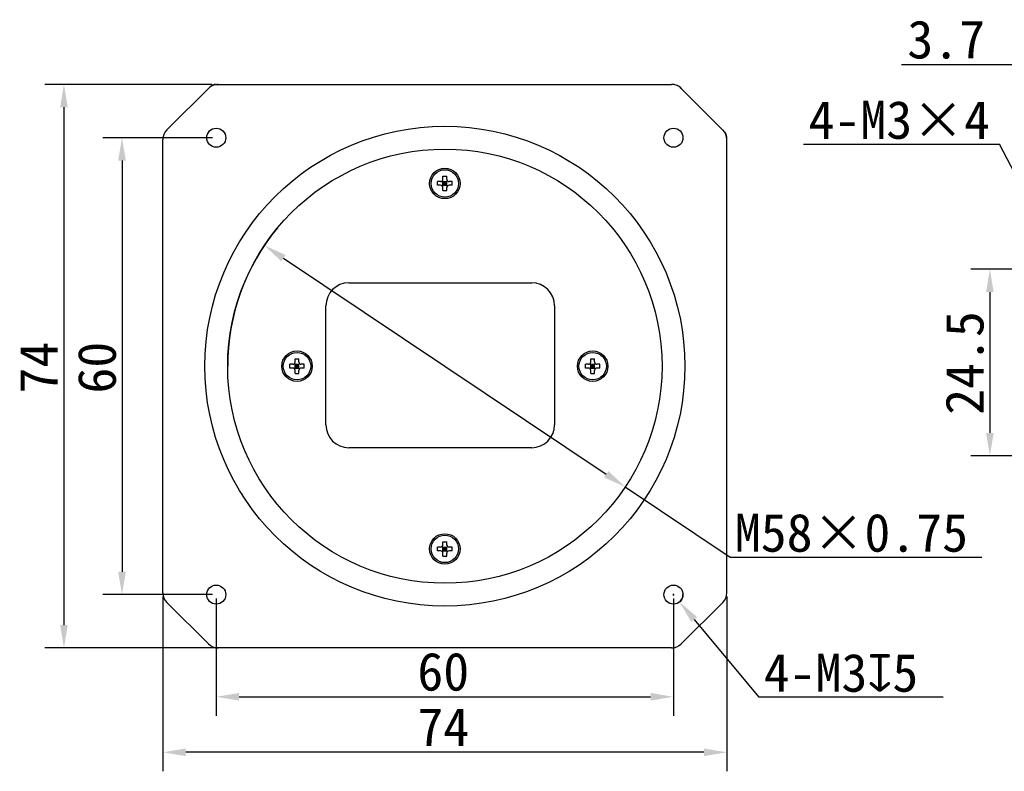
# Model space of a CAD drawing. Header units: millimetres. Extents: x 44 to 356, y 142 to 271.
# Tile 1 of 3: x 44 to 173, y 157 to 256. Entities that reach past the tile are written whole.
import ezdxf

# ---------------------------------------------------------------- set-up
doc = ezdxf.new("R2010")
doc.units = ezdxf.units.MM
doc.header["$LTSCALE"] = 23.1
doc.header["$PDMODE"] = 3
doc.header["$PDSIZE"] = 8
doc.layers.get('0').update_dxf_attribs({"linetype": 'CONTINUOUS'})
doc.layers.get('Defpoints').update_dxf_attribs({"linetype": 'CONTINUOUS'})
for name, color, linetype in [('00_COMPONENTS', 7, 'CONTINUOUS'), ('51__DRAFT_DIMS', 7, 'CONTINUOUS'), ('DIM', 7, 'CONTINUOUS')]:
    doc.layers.add(name, color=color, linetype=linetype)
doc.styles.get("Standard").update_dxf_attribs({"font": 'simfang.ttf'})
doc.dimstyles.new('DIMSTYLE_1', dxfattribs={"dimtxt": 5, "dimasz": 3, "dimexe": 2.5, "dimexo": 0.5, "dimgap": 0.75, "dimtad": 1, "dimdsep": 46, "dimtxsty": 'STANDARD', "dimblk": '_FILLED', "dimcen": 0.09, "dimclrt": 256, "dimazin": 2, "dimtp": 0.3, "dimtm": 0.3, "dimtfac": 1, "dimtofl": 0, "dimtmove": 0, "dimatfit": 3, "dimldrblk": '_FILLED', "dimfxl": 1, "dimtolj": 1, "dimarcsym": 0})
doc.dimstyles.new('DIMSTYLE_2', dxfattribs={"dimtxt": 5, "dimasz": 3, "dimexe": 2.5, "dimexo": 0.5, "dimgap": 0.75, "dimtad": 1, "dimdsep": 46, "dimtxsty": 'STANDARD', "dimblk": '_FILLED', "dimcen": 0.09, "dimclrt": 256, "dimazin": 2, "dimtp": 0.1, "dimtm": 0.1, "dimtfac": 1, "dimtofl": 0, "dimtmove": 0, "dimatfit": 3, "dimldrblk": '_FILLED', "dimfxl": 1, "dimtolj": 1, "dimarcsym": 0})
doc.dimstyles.new('DIMSTYLE_3', dxfattribs={"dimtxt": 3, "dimasz": 3, "dimexe": 2.5, "dimexo": 0.5, "dimgap": 0.75, "dimtad": 1, "dimdsep": 46, "dimtxsty": 'STANDARD', "dimblk": '_FILLED', "dimblk1": '_FILLED', "dimblk2": '_FILLED', "dimcen": 0.09, "dimclrt": 3, "dimazin": 2, "dimtp": 0.2, "dimtm": 0.2, "dimtfac": 1, "dimtofl": 0, "dimtmove": 0, "dimatfit": 3, "dimldrblk": '_FILLED', "dimfxl": 1, "dimtolj": 1, "dimarcsym": 0})
doc.dimstyles.new('DIMSTYLE_4', dxfattribs={"dimtxt": 5, "dimasz": 3, "dimexe": 2.5, "dimexo": 0.5, "dimtad": 1, "dimdsep": 46, "dimtxsty": 'STANDARD', "dimblk": '_FILLED', "dimcen": 0.09, "dimclrt": 256, "dimazin": 2, "dimtp": 0.1, "dimtm": 0.1, "dimtfac": 1, "dimtofl": 0, "dimtmove": 0, "dimatfit": 1, "dimldrblk": '_FILLED', "dimfxl": 1, "dimtolj": 1, "dimarcsym": 0})
doc.dimstyles.new('DIMSTYLE_5', dxfattribs={"dimtxt": 5, "dimasz": 3, "dimexe": 2.5, "dimexo": 0.5, "dimtad": 1, "dimdsep": 46, "dimtxsty": 'STANDARD', "dimblk": '_FILLED', "dimcen": 0.09, "dimclrt": 256, "dimazin": 2, "dimtp": 0.3, "dimtm": 0.3, "dimtfac": 1, "dimtmove": 0, "dimatfit": 2, "dimldrblk": '_FILLED', "dimfxl": 1, "dimtolj": 1, "dimarcsym": 0})

# ---------------------------------------------------------------- blocks, each defined once
blk = doc.blocks.new('_FILLED')
at = {"color": 0, "linetype": 'ByBlock'}
blk.add_solid([(0, 0), (-1, 0.167), (-1, -0.167)], dxfattribs=at)
blk = doc.blocks.new('*D1')
at = {"layer": '51__DRAFT_DIMS', "color": 0, "lineweight": -2}
for p, q in [((177, 238.57), (177, 252.41)), ((180.72, 223.56), (180.72, 252.41)), ((174, 249.91), (159.38, 249.91)), ((183.72, 249.91), (186.72, 249.91))]:
    blk.add_line(p, q, dxfattribs=at)
at = {"layer": 'Defpoints', "color": 0}
for p in [(180.72, 249.91), (177, 238.07), (180.72, 223.06)]:
    blk.add_point(p, dxfattribs=at)
at = {"layer": '51__DRAFT_DIMS', "color": 0, "lineweight": -2, "xscale": 3, "yscale": 3, "zscale": 3}
blk.add_blockref('_FILLED', (177, 249.91), dxfattribs=at)
at = {"layer": '51__DRAFT_DIMS', "color": 0, "lineweight": -2, "xscale": 3, "yscale": 3, "zscale": 3, "rotation": 180}
blk.add_blockref('_FILLED', (180.72, 249.91), dxfattribs=at)
at = {"layer": '51__DRAFT_DIMS', "insert": (160.13, 255.74), "char_height": 5, "attachment_point": 1}
blk.add_mtext('\\A1;3.7', dxfattribs=at)
blk = doc.blocks.new('*D2')
at = {"layer": '51__DRAFT_DIMS', "color": 0, "lineweight": -2}
for p, q in [((180.22, 223.06), (168.46, 223.06)), ((170.96, 220.06), (170.96, 201.56)), ((180.22, 198.56), (168.46, 198.56))]:
    blk.add_line(p, q, dxfattribs=at)
at = {"layer": 'Defpoints', "color": 0}
for p in [(180.72, 223.06), (170.96, 198.56), (180.72, 198.56)]:
    blk.add_point(p, dxfattribs=at)
at = {"layer": '51__DRAFT_DIMS', "color": 0, "linetype": 'ByBlock', "lineweight": -2, "xscale": 3, "yscale": 3, "zscale": 3}
for p, rotation in [((170.96, 223.06), 90), ((170.96, 198.56), 270)]:
    blk.add_blockref('_FILLED', p, dxfattribs=dict(at, rotation=rotation))
at = {"layer": '51__DRAFT_DIMS', "color": 3, "insert": (165.13, 210.75), "char_height": 3, "attachment_point": 2, "rotation": 90}
blk.add_mtext('\\A1;{{\\H1.6667x;\\C0;24.5}}', dxfattribs=at)
blk = doc.blocks.new('*D4')
at = {"layer": '51__DRAFT_DIMS', "color": 0, "lineweight": -2}
for p, q in [((68.86, 247.33), (46.95, 247.33)), ((49.45, 244.33), (49.45, 176.33)), ((84.94, 173.33), (46.95, 173.33))]:
    blk.add_line(p, q, dxfattribs=at)
at = {"layer": 'Defpoints', "color": 0}
for p in [(69.36, 247.33), (49.45, 173.33), (85.44, 173.33)]:
    blk.add_point(p, dxfattribs=at)
at = {"layer": '51__DRAFT_DIMS', "color": 0, "lineweight": -2, "xscale": 3, "yscale": 3, "zscale": 3}
for p, rotation in [((49.45, 247.33), 90), ((49.45, 173.33), 270)]:
    blk.add_blockref('_FILLED', p, dxfattribs=dict(at, rotation=rotation))
at = {"layer": '51__DRAFT_DIMS', "insert": (43.64, 210.14), "char_height": 5, "attachment_point": 2, "rotation": 90}
blk.add_mtext('\\A1;74', dxfattribs=at)
blk = doc.blocks.new('*D5')
at = {"layer": '51__DRAFT_DIMS', "color": 0, "lineweight": -2}
for p, q in [((68.94, 240.33), (54.57, 240.33)), ((57.07, 237.33), (57.07, 183.33)), ((68.94, 180.33), (54.57, 180.33))]:
    blk.add_line(p, q, dxfattribs=at)
at = {"layer": 'Defpoints', "color": 0}
for p in [(69.44, 240.33), (57.07, 180.33), (69.44, 180.33)]:
    blk.add_point(p, dxfattribs=at)
at = {"layer": '51__DRAFT_DIMS', "color": 0, "lineweight": -2, "xscale": 3, "yscale": 3, "zscale": 3}
for p, rotation in [((57.07, 240.33), 90), ((57.07, 180.33), 270)]:
    blk.add_blockref('_FILLED', p, dxfattribs=dict(at, rotation=rotation))
at = {"layer": '51__DRAFT_DIMS', "insert": (51.26, 210.14), "char_height": 5, "attachment_point": 2, "rotation": 90}
blk.add_mtext('\\A1;60', dxfattribs=at)
blk = doc.blocks.new('*D6')
at = {"layer": '51__DRAFT_DIMS', "color": 0, "lineweight": -2}
for p, q in [((69.44, 179.83), (69.44, 164.42)), ((129.44, 179.83), (129.44, 164.42)), ((72.44, 166.92), (126.44, 166.92))]:
    blk.add_line(p, q, dxfattribs=at)
at = {"layer": 'Defpoints', "color": 0}
for p in [(69.44, 180.33), (129.44, 180.33), (129.44, 166.92)]:
    blk.add_point(p, dxfattribs=at)
at = {"layer": '51__DRAFT_DIMS', "color": 0, "lineweight": -2, "xscale": 3, "yscale": 3, "zscale": 3, "rotation": 180}
blk.add_blockref('_FILLED', (69.44, 166.92), dxfattribs=at)
at = {"layer": '51__DRAFT_DIMS', "color": 0, "lineweight": -2, "xscale": 3, "yscale": 3, "zscale": 3}
blk.add_blockref('_FILLED', (129.44, 166.92), dxfattribs=at)
at = {"layer": '51__DRAFT_DIMS', "insert": (99.23, 172.73), "char_height": 5, "attachment_point": 2}
blk.add_mtext('\\A1;60', dxfattribs=at)
blk = doc.blocks.new('*D7')
at = {"layer": '51__DRAFT_DIMS', "color": 0, "lineweight": -2}
for p, q in [((62.44, 180.08), (62.44, 157.13)), ((136.44, 180.08), (136.44, 157.13)), ((133.44, 159.63), (65.44, 159.63))]:
    blk.add_line(p, q, dxfattribs=at)
at = {"layer": 'Defpoints', "color": 0}
for p in [(62.44, 180.58), (136.44, 180.58), (62.44, 159.63)]:
    blk.add_point(p, dxfattribs=at)
at = {"layer": '51__DRAFT_DIMS', "color": 0, "lineweight": -2, "xscale": 3, "yscale": 3, "zscale": 3, "rotation": 180}
blk.add_blockref('_FILLED', (62.44, 159.63), dxfattribs=at)
at = {"layer": '51__DRAFT_DIMS', "color": 0, "lineweight": -2, "xscale": 3, "yscale": 3, "zscale": 3}
blk.add_blockref('_FILLED', (136.44, 159.63), dxfattribs=at)
at = {"layer": '51__DRAFT_DIMS', "insert": (99.23, 165.44), "char_height": 5, "attachment_point": 2}
blk.add_mtext('\\A1;74', dxfattribs=at)
blk = doc.blocks.new('*D8')
at = {"layer": '51__DRAFT_DIMS', "color": 0, "lineweight": -2}
for p, q in [((78.25, 224.52), (120.62, 196.14)), ((123.12, 194.47), (136.86, 185.26)), ((136.86, 185.26), (169.89, 185.26))]:
    blk.add_line(p, q, dxfattribs=at)
at = {"layer": 'Defpoints', "color": 0}
for p in [(75.76, 226.19), (123.12, 194.47)]:
    blk.add_point(p, dxfattribs=at)
at = {"layer": '51__DRAFT_DIMS', "color": 0, "lineweight": -2, "xscale": 3, "yscale": 3, "zscale": 3}
for p, rotation in [((75.76, 226.19), 146.1813163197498), ((123.12, 194.47), 326.1813163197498)]:
    blk.add_blockref('_FILLED', p, dxfattribs=dict(at, rotation=rotation))
at = {"layer": '51__DRAFT_DIMS', "insert": (137.49, 190.97), "char_height": 5, "attachment_point": 1}
blk.add_mtext('\\A1;M58×0.75', dxfattribs=at)
blk = doc.blocks.new('*D9')
at = {"layer": '51__DRAFT_DIMS', "color": 0}
for p, q in [((129.35, 180.33), (129.53, 180.33)), ((129.44, 180.24), (129.44, 180.42))]:
    blk.add_line(p, q, dxfattribs=at)
at = {"layer": '51__DRAFT_DIMS', "color": 0, "lineweight": -2}
for p in [(132.16, 177.06), (164.84, 166.85)]:
    blk.add_line(p, (140.65, 166.85), dxfattribs=at)
at = {"layer": 'Defpoints', "color": 0}
for p in [(128.64, 181.29), (130.24, 179.37)]:
    blk.add_point(p, dxfattribs=at)
at = {"layer": '51__DRAFT_DIMS', "color": 0, "linetype": 'ByBlock', "lineweight": -2, "xscale": 3, "yscale": 3, "zscale": 3, "rotation": 129.7654527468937}
blk.add_blockref('_FILLED', (130.24, 179.37), dxfattribs=at)
at = {"layer": '51__DRAFT_DIMS', "insert": (141.28, 172.58), "char_height": 5, "attachment_point": 1}
blk.add_mtext('\\A1;{4-M3{\\fgdt|b0|i0|c134|p2;x}5}', dxfattribs=at)
blk = doc.blocks.new('*D16')
at = {"layer": 'Defpoints', "color": 0}
for p in [(180.15, 224.17), (181.3, 221.95)]:
    blk.add_point(p, dxfattribs=at)
at = {"layer": 'DIM', "color": 0, "lineweight": -2}
for p in [(146.52, 239.49), (178.77, 226.84)]:
    blk.add_line(p, (172.23, 239.49), dxfattribs=at)
at = {"layer": 'DIM', "color": 0}
for p, q in [((180.64, 223.06), (180.82, 223.06)), ((180.73, 222.97), (180.73, 223.15))]:
    blk.add_line(p, q, dxfattribs=at)
at = {"layer": 'DIM', "color": 0, "linetype": 'ByBlock', "lineweight": -2, "xscale": 3, "yscale": 3, "zscale": 3, "rotation": 297.3345978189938}
blk.add_blockref('_FILLED', (180.15, 224.17), dxfattribs=at)
at = {"layer": 'DIM', "insert": (159.07, 242.64), "char_height": 5, "attachment_point": 5}
blk.add_mtext('\\A1;4-M3×4{}{{\\H0.7x;}{}}', dxfattribs=at)

msp = doc.modelspace()

# ---------------------------------------------------------------- linework, layer by layer
msp.add_solid([(108.05855, 181.11512), (108.05855, 181.11512), (108.05855, 181.11512)])
at = {"layer": '00_COMPONENTS'}
for p, q in [((62.96486, 241.35808), (68.64241, 247.03562)), ((69.35622, 247.33087), (129.20283, 247.33087)), ((129.19283, 247.33087), (129.19085, 247.33087)), ((129.19242, 247.33087), (129.19164, 247.33087)), ((129.21463, 247.33038), (129.19244, 247.33087)), ((129.36651, 247.32282), (129.36085, 247.32335)), ((129.3774, 247.32174), (129.36651, 247.32282)), ((129.38849, 247.32058), (129.3774, 247.32174)), ((129.39978, 247.31932), (129.38849, 247.32058)), ((129.41126, 247.31797), (129.39978, 247.31932)), ((129.42292, 247.31652), (129.41126, 247.31797)), ((129.43475, 247.31497), (129.42292, 247.31652)), ((129.44675, 247.31331), (129.43475, 247.31497)), ((129.4589, 247.31155), (129.44675, 247.31331)), ((129.47119, 247.30968), (129.4589, 247.31155)), ((129.48363, 247.30769), (129.47119, 247.30968)), ((129.49621, 247.3056), (129.48363, 247.30769)), ((129.50893, 247.30338), (129.49621, 247.3056)), ((129.51752, 247.30183), (129.50893, 247.30338)), ((136.14476, 241.12376), (130.45923, 246.8093)), ((136.43765, 180.57646), (136.43765, 240.41666)), ((99.18765, 234.88087), (99.18765, 235.28087)), ((99.18765, 235.28087), (99.68765, 235.28087)), ((99.68765, 234.88087), (99.68765, 235.28087)), ((98.48765, 234.08087), (98.48765, 234.58087)), ((98.88765, 234.58087), (98.48765, 234.58087)), ((98.88765, 234.08087), (98.48765, 234.08087)), ((99.09979, 233.993), (99.77552, 234.66874)), ((99.77552, 233.993), (99.09979, 234.66874)), ((99.18765, 234.08087), (99.18765, 234.58087)), ((99.18765, 234.58087), (99.68765, 234.58087)), ((99.68765, 234.33087), (99.18765, 234.33087)), ((99.18765, 234.08087), (99.68765, 234.08087)), ((99.43765, 234.08087), (99.43765, 234.58087)), ((99.68765, 234.08087), (99.68765, 234.58087)), ((100.38765, 234.58087), (99.98765, 234.58087)), ((100.38765, 234.08087), (99.98765, 234.08087)), ((100.38765, 234.08087), (100.38765, 234.58087)), ((99.18765, 233.38087), (99.18765, 233.78087)), ((99.18765, 233.38087), (99.68765, 233.38087)), ((99.68765, 233.38087), (99.68765, 233.78087)), ((86.83329, 221.27678), (110.83329, 221.27678)), ((83.83329, 202.62678), (83.83329, 218.27678)), ((113.83329, 218.27678), (113.83329, 202.62678)), ((79.69979, 209.993), (80.37552, 210.66874)), ((80.37552, 209.993), (79.69979, 210.66874)), ((79.78765, 210.88087), (79.78765, 211.28087)), ((79.78765, 211.28087), (80.28765, 211.28087)), ((80.28765, 210.88087), (80.28765, 211.28087)), ((118.49979, 209.993), (119.17552, 210.66874)), ((119.17552, 209.993), (118.49979, 210.66874)), ((118.58765, 211.28087), (119.08765, 211.28087)), ((118.58765, 210.88087), (118.58765, 211.28087)), ((119.08765, 210.88087), (119.08765, 211.28087)), ((79.08765, 210.08087), (79.08765, 210.58087)), ((79.48765, 210.58087), (79.08765, 210.58087)), ((79.48765, 210.08087), (79.08765, 210.08087)), ((79.78765, 210.08087), (79.78765, 210.58087)), ((79.78765, 210.58087), (80.28765, 210.58087)), ((80.28765, 210.33087), (79.78765, 210.33087)), ((79.78765, 210.08087), (80.28765, 210.08087)), ((79.78765, 209.38087), (79.78765, 209.78087)), ((79.78765, 209.38087), (80.28765, 209.38087)), ((80.03765, 210.08087), (80.03765, 210.58087)), ((80.28765, 210.08087), (80.28765, 210.58087)), ((80.28765, 209.38087), (80.28765, 209.78087)), ((80.98765, 210.58087), (80.58765, 210.58087)), ((80.98765, 210.08087), (80.58765, 210.08087)), ((80.98765, 210.08087), (80.98765, 210.58087)), ((118.28765, 210.58087), (117.88765, 210.58087)), ((117.88765, 210.08087), (117.88765, 210.58087)), ((118.28765, 210.08087), (117.88765, 210.08087)), ((118.58765, 210.58087), (119.08765, 210.58087)), ((118.58765, 210.08087), (118.58765, 210.58087)), ((119.08765, 210.33087), (118.58765, 210.33087)), ((118.58765, 210.08087), (119.08765, 210.08087)), ((118.58765, 209.38087), (118.58765, 209.78087)), ((118.58765, 209.38087), (119.08765, 209.38087)), ((118.83765, 210.08087), (118.83765, 210.58087)), ((119.08765, 210.08087), (119.08765, 210.58087)), ((119.08765, 209.38087), (119.08765, 209.78087)), ((119.78765, 210.58087), (119.38765, 210.58087)), ((119.78765, 210.08087), (119.38765, 210.08087)), ((119.78765, 210.08087), (119.78765, 210.58087)), ((110.83329, 199.62678), (86.83329, 199.62678)), ((98.88765, 186.58087), (98.48765, 186.58087)), ((98.48765, 186.08087), (98.48765, 186.58087)), ((98.88765, 186.08087), (98.48765, 186.08087)), ((99.77552, 185.993), (99.09979, 186.66874)), ((99.09979, 185.993), (99.77552, 186.66874)), ((99.18765, 187.28087), (99.68765, 187.28087)), ((99.18765, 186.88087), (99.18765, 187.28087)), ((99.18765, 186.58087), (99.68765, 186.58087)), ((99.18765, 186.08087), (99.18765, 186.58087)), ((99.68765, 186.33087), (99.18765, 186.33087)), ((99.18765, 186.08087), (99.68765, 186.08087)), ((99.43765, 186.08087), (99.43765, 186.58087)), ((99.68765, 186.88087), (99.68765, 187.28087)), ((99.68765, 186.08087), (99.68765, 186.58087)), ((100.38765, 186.58087), (99.98765, 186.58087)), ((100.38765, 186.08087), (99.98765, 186.08087)), ((100.38765, 186.08087), (100.38765, 186.58087)), ((99.18765, 185.38087), (99.18765, 185.78087)), ((99.18765, 185.38087), (99.68765, 185.38087)), ((99.68765, 185.38087), (99.68765, 185.78087)), ((68.41045, 173.85807), (62.96486, 179.30366)), ((135.91045, 179.30366), (130.46486, 173.85807)), ((129.19208, 173.33087), (69.68323, 173.33087))]:
    msp.add_line(p, q, dxfattribs=at)
at = {"layer": '00_COMPONENTS', "color": 7}
msp.add_line((62.43765, 180.57646), (62.43765, 240.08529), dxfattribs=at)
at = {"layer": '00_COMPONENTS'}
for points in [[(130.45923, 246.8093), (130.40982, 246.85684), (130.29716, 246.95281), (130.17705, 247.03905), (130.0503, 247.11497), (129.91783, 247.18007), (129.78056, 247.23391), (129.6394, 247.27614), (129.49534, 247.3065), (129.34943, 247.32478), (129.20283, 247.33087)], [(130.3788, 246.88779), (130.34627, 246.91505), (130.31431, 246.94062), (130.28285, 246.96468)], [(130.48149, 246.79266), (130.47474, 246.79938), (130.44308, 246.82997), (130.41116, 246.85937), (130.3788, 246.88779)]]:
    msp.add_lwpolyline(points, dxfattribs=at)
for centre, radius in [((99.43765, 210.33087), 31.5), ((69.43765, 240.33087), 1.25), ((129.43765, 240.33087), 1.25), ((99.43765, 210.33087), 28.5), ((99.43765, 234.33087), 2), ((99.43765, 234.33087), 1.8), ((80.03765, 210.33087), 2), ((80.03765, 210.33087), 1.8), ((118.83765, 210.33087), 2), ((118.83765, 210.33087), 1.8), ((99.43765, 186.33087), 2), ((99.43765, 186.33087), 1.8), ((69.43765, 180.33087), 1.25), ((129.43765, 180.33087), 1.25)]:
    msp.add_circle(centre, radius, dxfattribs=at)
at = {"layer": '00_COMPONENTS', "color": 7}
for centre, start, end in [((64.23765, 240.08529), 135, 180), ((64.23765, 180.57646), 180, 225)]:
    msp.add_arc(centre, 1.8, start, end, dxfattribs=at)
at = {"layer": '00_COMPONENTS'}
for centre, radius, start, end in [((134.63765, 240.08529), 1.8, 0, 44.9999999), ((135.43765, 240.41666), 1, 0, 45), ((98.88765, 234.88087), 0.3, 270, 360), ((98.88765, 233.78087), 0.3, 0, 90), ((99.98765, 234.88087), 0.3, 180, 270), ((99.98765, 233.78087), 0.3, 90, 180), ((86.83329, 218.27678), 3, 90, 180), ((110.83329, 218.27678), 3, 0, 90), ((79.48765, 210.88087), 0.3, 270, 360), ((80.58765, 210.88087), 0.3, 180, 270), ((118.28765, 210.88087), 0.3, 270, 360), ((119.38765, 210.88087), 0.3, 180, 270), ((79.48765, 209.78087), 0.3, 0, 90), ((80.58765, 209.78087), 0.3, 90, 180), ((118.28765, 209.78087), 0.3, 0, 90), ((119.38765, 209.78087), 0.3, 90, 180), ((86.83329, 202.62678), 3, 180, 270), ((110.83329, 202.62678), 3, 270, 0), ((98.88765, 186.88087), 0.3, 270, 360), ((98.88765, 185.78087), 0.3, 0, 90), ((99.98765, 186.88087), 0.3, 180, 270), ((99.98765, 185.78087), 0.3, 90, 180), ((134.63765, 180.57646), 1.8, 315, 360), ((69.68323, 175.13086), 1.79999, 225, 270), ((129.19208, 175.13086), 1.79999, 270, 315)]:
    msp.add_arc(centre, radius, start, end, dxfattribs=at)
msp.add_open_spline([(69.68323, 247.33087), (69.44912, 247.33087), (68.97624, 247.23771), (68.57599, 246.96921), (68.41045, 246.80367)], degree=3, dxfattribs=at)
msp.add_open_spline([(69.35622, 247.33087), (69.22463, 247.33087), (68.95949, 247.2786), (68.73499, 247.12821), (68.64241, 247.03562)], degree=3, knots=[0, 0, 0, 0, 0.50125364, 1, 1, 1, 1], dxfattribs=at)
at = {"layer": '51__DRAFT_DIMS'}
for centre, radius, start, end in [((99.43765, 210.33087), 28.5, 140.3974264, 180), ((129.43765, 180.33087), 1.25, 305.3319003, 360)]:
    msp.add_arc(centre, radius, start, end, dxfattribs=at)

# ---------------------------------------------------------------- dimensions: what is measured, and where the dimension line sits
dim = msp.add_linear_dim(base=(180.71643, 249.90784), p1=(176.99643, 238.07004), p2=(180.71643, 223.06071), angle=359.9999959, text='3.7', dimstyle='DIMSTYLE_2', dxfattribs=at)
dim.commit()
dim.dimension.update_dxf_attribs({"geometry": '*D1', "text_midpoint": (165.18929, 249.90784), "dimtype": 160})
for base, p1, p2, angle, picture, middle in [((49.44935, 173.33087), (69.35622, 247.33087), (85.43765, 173.33087), 270, '*D4', (49.44935, 210.14121)), ((57.06695, 180.33087), (69.43765, 240.33087), (69.43765, 180.33087), 270, '*D5', (57.06695, 210.14121)), ((62.43765, 159.63126), (136.43765, 180.57646), (62.43765, 180.57646), 180, '*D7', (99.22954, 159.63126))]:
    dim = msp.add_linear_dim(base=base, p1=p1, p2=p2, angle=angle, dimstyle='DIMSTYLE_1', dxfattribs=at)
    dim.commit()
    dim.dimension.update_dxf_attribs({"geometry": picture, "text_midpoint": middle, "dimtype": 160})
for p1, p2, text, dimstyle, picture, middle in [((75.75977, 226.19302), (123.11554, 194.46872), 'M58×0.75', 'DIMSTYLE_5', '*D8', (153.6869, 185.25985)), ((128.6381, 181.29171), (130.23721, 179.37003), '{4-M3{\\fgdt|b0|i0|c134|p2;x}5}', 'DIMSTYLE_4', '*D9', (153.06028, 166.85464))]:
    dim = msp.add_diameter_dim_2p(p1=p1, p2=p2, text=text, dimstyle=dimstyle, override={"dimtih": 1, "dimtoh": 1, "dimpost": '<>'}, dxfattribs=at)
    dim.commit()
    dim.dimension.update_dxf_attribs({"geometry": picture, "text_midpoint": middle, "dimtype": 163})
dim = msp.add_linear_dim(base=(170.96247, 198.56071), p1=(180.71643, 223.06071), p2=(180.71643, 198.56071), angle=270, text='{{\\H1.6667x;\\C0;<>}}', dimstyle='DIMSTYLE_3', override={"dimtxsty": 'STANDARD'}, dxfattribs=at)
dim.commit()
dim.dimension.update_dxf_attribs({"geometry": '*D2', "text_midpoint": (170.96247, 210.74919), "dimtype": 160})
dim = msp.add_linear_dim(base=(129.43765, 166.91915), p1=(69.43765, 180.33087), p2=(129.43765, 180.33087), dimstyle='DIMSTYLE_1', dxfattribs=at)
dim.commit()
dim.dimension.update_dxf_attribs({"geometry": '*D6', "text_midpoint": (99.22954, 166.91915), "dimtype": 160})
at = {"layer": 'DIM'}
dim = msp.add_diameter_dim_2p(p1=(181.30012, 221.95028), p2=(180.15216, 224.17113), text='4-M3×4{}{{\\H0.7x;}{}}', dimstyle='DIMSTYLE_4', override={"dimtoh": 256, "dimlfac": 1, "dimpost": '<>', "dimtix": 0, "dimtofl": 0, "dimtmove": 0, "dimatfit": 0}, dxfattribs=at)
dim.commit()
dim.dimension.update_dxf_attribs({"geometry": '*D16', "text_midpoint": (159.06589, 239.49006), "dimtype": 163})

doc.saveas('drawing.dxf')
